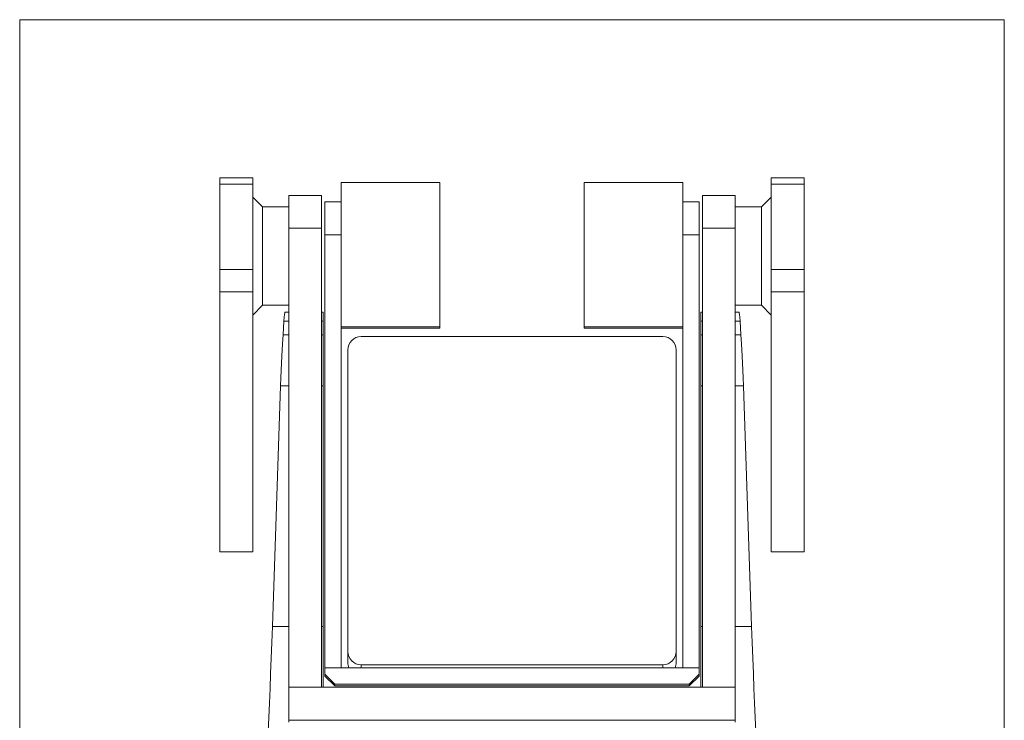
# Model space of a CAD drawing. Header units: millimetres. Extents: x 0 to 420, y 0 to 297.
# Tile 5 of 6: x 189 to 239, y 208 to 244. Entities that reach past the tile are written whole.
import ezdxf

# ---------------------------------------------------------------- set-up
doc = ezdxf.new("R2010")
doc.units = ezdxf.units.MM

msp = doc.modelspace()

# ---------------------------------------------------------------- linework, layer by layer
at = {"color": 7, "linetype": 'Continuous', "lineweight": 15}
for p, q in [((189.456, 243.859), (239.456, 243.859)), ((189.456, 193.859), (189.456, 243.859)), ((239.456, 243.859), (239.456, 193.859)), ((201.289, 235.816), (199.623, 235.816)), ((199.623, 235.816), (199.623, 235.504)), ((201.289, 235.504), (199.623, 235.504)), ((199.623, 235.504), (199.623, 231.16)), ((201.289, 235.816), (201.289, 235.504)), ((201.289, 235.504), (201.289, 231.16)), ((210.789, 235.593), (205.789, 235.593)), ((205.789, 235.102), (205.789, 235.593)), ((210.789, 235.102), (210.789, 235.593)), ((223.123, 235.593), (218.123, 235.593)), ((218.123, 235.102), (218.123, 235.593)), ((223.123, 235.102), (223.123, 235.593)), ((227.623, 235.816), (229.289, 235.816)), ((227.623, 235.504), (227.623, 235.816)), ((227.623, 235.504), (229.289, 235.504)), ((227.623, 231.16), (227.623, 235.504)), ((229.289, 235.504), (229.289, 235.816)), ((229.289, 231.16), (229.289, 235.504)), ((205.789, 229.25), (205.789, 235.102)), ((210.789, 228.26), (210.789, 235.102)), ((218.123, 228.26), (218.123, 235.102)), ((223.123, 229.25), (223.123, 235.102)), ((201.789, 234.347), (201.289, 234.847)), ((203.123, 234.932), (204.789, 234.932)), ((203.123, 233.269), (203.123, 234.932)), ((204.789, 234.932), (204.789, 233.269)), ((204.956, 234.595), (205.789, 234.595)), ((204.956, 232.932), (204.956, 234.595)), ((223.123, 234.595), (223.956, 234.595)), ((223.956, 234.595), (223.956, 232.932)), ((224.123, 234.932), (225.789, 234.932)), ((224.123, 233.269), (224.123, 234.932)), ((225.789, 234.932), (225.789, 233.269)), ((227.623, 234.847), (227.123, 234.347)), ((203.123, 234.347), (201.789, 234.347)), ((201.789, 234.347), (201.789, 229.347)), ((227.123, 234.347), (225.789, 234.347)), ((227.123, 229.347), (227.123, 234.347)), ((204.789, 233.269), (203.123, 233.269)), ((203.123, 233.269), (203.123, 209.936)), ((204.789, 233.269), (204.789, 209.936)), ((225.789, 233.269), (224.123, 233.269)), ((224.123, 233.269), (224.123, 209.936)), ((225.789, 233.269), (225.789, 209.936)), ((205.789, 232.932), (204.956, 232.932)), ((204.956, 232.932), (204.956, 210.932)), ((223.956, 232.932), (223.123, 232.932)), ((223.956, 210.932), (223.956, 232.932)), ((201.289, 231.16), (199.623, 231.16)), ((199.623, 231.16), (199.623, 230.023)), ((201.289, 231.16), (201.289, 230.023)), ((227.623, 231.16), (229.289, 231.16)), ((227.623, 230.023), (227.623, 231.16)), ((229.289, 230.023), (229.289, 231.16)), ((201.289, 230.023), (199.623, 230.023)), ((199.623, 230.023), (199.623, 216.82)), ((201.289, 230.023), (201.289, 216.82)), ((227.623, 230.023), (229.289, 230.023)), ((227.623, 216.82), (227.623, 230.023)), ((229.289, 216.82), (229.289, 230.023)), ((201.289, 228.847), (201.789, 229.347)), ((201.789, 229.347), (203.123, 229.347)), ((205.789, 210.932), (205.789, 229.25)), ((223.123, 229.25), (223.123, 210.932)), ((225.789, 229.347), (227.123, 229.347)), ((227.123, 229.347), (227.623, 228.847)), ((202.827, 227.853), (202.876, 228.547)), ((203.123, 228.993), (202.926, 228.993)), ((204.873, 228.993), (204.789, 228.993)), ((204.873, 228.993), (204.873, 228.547)), ((204.873, 228.547), (204.873, 227.853)), ((224.123, 228.993), (224.039, 228.993)), ((224.039, 228.993), (224.039, 228.547)), ((224.039, 228.547), (224.039, 227.853)), ((225.985, 228.993), (225.789, 228.993)), ((226.084, 227.853), (226.036, 228.547)), ((205.789, 228.26), (210.789, 228.26)), ((205.789, 228.18), (210.789, 228.18)), ((210.789, 228.18), (210.789, 228.26)), ((218.123, 228.26), (223.123, 228.26)), ((218.123, 228.18), (218.123, 228.26)), ((218.123, 228.18), (223.123, 228.18)), ((204.873, 227.853), (204.873, 225.257)), ((222.123, 227.753), (206.789, 227.753)), ((224.039, 227.853), (224.039, 225.257)), ((206.123, 211.753), (206.123, 227.086)), ((222.789, 227.086), (222.789, 211.753)), ((202.286, 213.023), (202.707, 225.257)), ((204.873, 225.257), (204.873, 213.023)), ((224.039, 225.257), (224.039, 213.023)), ((226.626, 213.023), (226.204, 225.257)), ((201.289, 216.82), (199.623, 216.82)), ((227.623, 216.82), (229.289, 216.82)), ((204.873, 213.023), (204.873, 209.936)), ((224.039, 213.023), (224.039, 209.936)), ((206.123, 211.753), (206.123, 211.192)), ((222.789, 211.753), (222.789, 211.192)), ((206.789, 211.086), (222.123, 211.086)), ((204.956, 210.599), (204.956, 210.932)), ((223.956, 210.932), (204.956, 210.932)), ((204.956, 210.932), (205.789, 210.932)), ((204.956, 210.599), (205.456, 210.099)), ((204.956, 210.508), (204.956, 210.599)), ((205.456, 210.008), (204.956, 210.508)), ((223.123, 210.932), (223.956, 210.932)), ((223.456, 210.099), (223.956, 210.599)), ((223.956, 210.508), (223.456, 210.008)), ((223.956, 210.599), (223.956, 210.932)), ((223.956, 210.599), (223.956, 210.508)), ((223.456, 210.099), (205.456, 210.099)), ((205.456, 210.099), (205.456, 210.008)), ((205.456, 210.008), (223.456, 210.008)), ((223.456, 210.008), (223.456, 210.099)), ((225.789, 209.936), (203.123, 209.936)), ((203.123, 208.269), (203.123, 209.936)), ((203.123, 209.936), (204.789, 209.936)), ((224.123, 209.936), (225.789, 209.936)), ((225.789, 208.269), (225.789, 209.936)), ((225.789, 208.269), (203.123, 208.269)), ((203.123, 208.269), (203.123, 208.171)), ((225.789, 208.171), (225.789, 208.269))]:
    msp.add_line(p, q, dxfattribs=at)
at = {"color": 8, "linetype": 'Continuous', "lineweight": 15}
for p, q in [((203.123, 228.547), (202.876, 228.547)), ((204.873, 228.547), (204.789, 228.547)), ((224.039, 228.547), (224.123, 228.547)), ((225.789, 228.547), (226.036, 228.547)), ((203.123, 227.853), (202.827, 227.853)), ((204.873, 227.853), (204.789, 227.853)), ((224.039, 227.853), (224.123, 227.853)), ((225.789, 227.853), (226.084, 227.853)), ((202.707, 225.257), (203.123, 225.257)), ((204.789, 225.257), (204.873, 225.257)), ((224.123, 225.257), (224.039, 225.257)), ((226.204, 225.257), (225.789, 225.257)), ((202.286, 213.023), (203.123, 213.023)), ((204.789, 213.023), (204.873, 213.023)), ((224.123, 213.023), (224.039, 213.023)), ((226.626, 213.023), (225.789, 213.023)), ((206.789, 211.086), (206.789, 210.932)), ((222.123, 211.086), (222.123, 210.932))]:
    msp.add_line(p, q, dxfattribs=at)
at = {"color": 7, "linetype": 'Continuous', "lineweight": 15}
for centre, radius, start, end in [((206.789, 227.086), 0.667, 89.9994, 179.9999), ((222.123, 227.086), 0.667, 0.0001, 90.0006), ((206.789, 211.753), 0.667, 179.9996, 270.0004), ((222.123, 211.753), 0.667, 269.9996, 0.0004), ((206.789, 211.192), 0.666, 179.9971, 202.9772), ((222.123, 211.192), 0.666, 337.0228, 0.0029)]:
    msp.add_arc(centre, radius, start, end, dxfattribs=at)
for centre, major_axis, start_param, end_param in [((202.818, 225.66), (0.109, 3.333), 0.0007, 0.524299), ((226.094, 225.66), (-0.109, 3.333), 5.758886, 6.282485), ((202.769, 224.966), (0.109, 3.333), 0.524299, 1.48423), ((226.143, 224.966), (-0.109, 3.333), 4.798955, 5.758886), ((202.038, 214.185), (0.435, 13.333), 3.665892, 4.625823), ((226.874, 214.185), (-0.435, 13.333), 1.657362, 2.617293)]:
    msp.add_ellipse(centre, major_axis=major_axis, ratio=0.021487, start_param=start_param, end_param=end_param, dxfattribs=at)

doc.saveas('drawing.dxf')
